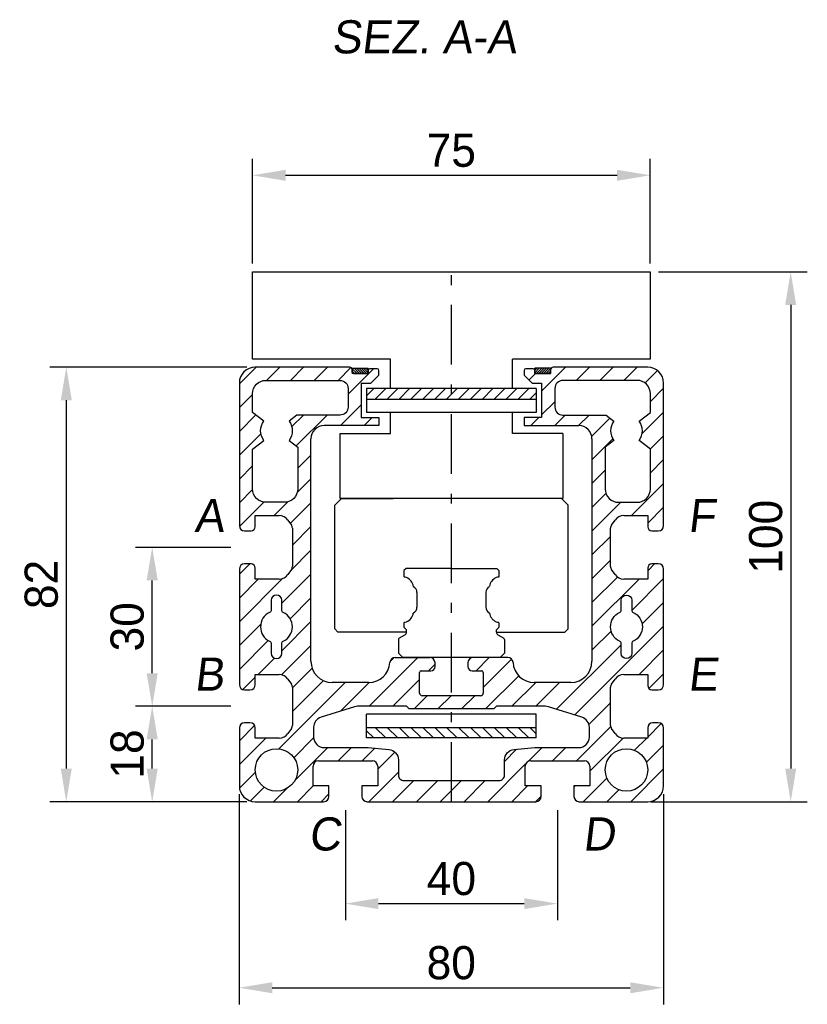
# Model space of a CAD drawing. Extents: x -953 to 825, y 48 to 504.
# Tile 1 of 3: x -259 to -110, y 283 to 469. Entities that reach past the tile are written whole.
import ezdxf

# ---------------------------------------------------------------- set-up
doc = ezdxf.new("R2010")
doc.units = 0
doc.header["$LTSCALE"] = 1.875
doc.linetypes.add('PL2', pattern=[11, 6, -2, 1, -2])
doc.layers.get('0').update_dxf_attribs({"linetype": 'CONTINUOUS'})
doc.layers.get('DEFPOINTS').update_dxf_attribs({"linetype": 'CONTINUOUS'})
doc.layers.add('ASSI', color=241, linetype='PL2')
doc.layers.add('QUOTE', color=60, linetype='CONTINUOUS')
doc.styles.add('25TXT', font='txt', dxfattribs={"oblique": 7, "height": 6.25})
doc.dimstyles.get("Standard").update_dxf_attribs({"dimtxt": 0.18, "dimasz": 0.18, "dimexe": 0.18, "dimexo": 0.0625, "dimgap": 0.09, "dimtad": 0, "dimtih": 1, "dimtoh": 1, "dimdec": 4, "dimzin": 0, "dimdsep": 46, "dimtxsty": 'STANDARD', "dimcen": 0.09, "dimadec": 0, "dimazin": 0, "dimtfac": 1, "dimtdec": 4, "dimtofl": 0, "dimtmove": 0, "dimatfit": 3, "dimfxl": 1, "dimtolj": 1, "dimtzin": 0, "dimarcsym": 0})

# ---------------------------------------------------------------- blocks, each defined once
blk = doc.blocks.new('*D3')
at = {"color": 0, "linetype": 'ByBlock', "transparency": 16777216}
for p, q in [((-191.97, 91.7), (-191.97, 52.03)), ((-111.97, 91.7), (-111.97, 52.03)), ((-185.72, 55.16), (-118.22, 55.16))]:
    blk.add_line(p, q, dxfattribs=at)
for points in [[(-185.72, 56.2), (-185.72, 54.12), (-191.97, 55.16)], [(-118.22, 56.2), (-118.22, 54.12), (-111.97, 55.16)]]:
    blk.add_solid(points, dxfattribs=at)
at = {"layer": 'DEFPOINTS', "color": 0, "linetype": 'ByBlock', "transparency": 16777216}
for p in [(-191.97, 93.27), (-111.97, 93.27), (-111.97, 55.16)]:
    blk.add_point(p, dxfattribs=at)
at = {"color": 0, "linetype": 'ByBlock', "transparency": 16777216, "insert": (-151.97, 59.85), "char_height": 6.25, "attachment_point": 5}
blk.add_mtext('\\A1;80', dxfattribs=at)
blk = doc.blocks.new('*D4')
at = {"color": 0, "linetype": 'ByBlock', "transparency": 16777216}
for p, q in [((-138.38, 197.89), (-110.31, 197.89)), ((-113.44, 191.64), (-113.44, 104.14)), ((-139.76, 97.89), (-110.31, 97.89))]:
    blk.add_line(p, q, dxfattribs=at)
for points in [[(-114.48, 191.64), (-112.4, 191.64), (-113.44, 197.89)], [(-114.48, 104.14), (-112.4, 104.14), (-113.44, 97.89)]]:
    blk.add_solid(points, dxfattribs=at)
at = {"layer": 'DEFPOINTS', "color": 0, "linetype": 'ByBlock', "transparency": 16777216}
for p in [(-139.94, 197.89), (-141.33, 97.89), (-113.44, 97.89)]:
    blk.add_point(p, dxfattribs=at)
at = {"color": 0, "linetype": 'ByBlock', "transparency": 16777216, "insert": (-118.13, 147.89), "char_height": 6.25, "attachment_point": 5, "rotation": 90}
blk.add_mtext('\\A1;100', dxfattribs=at)
blk = doc.blocks.new('*D5')
at = {"color": 0, "linetype": 'ByBlock', "transparency": 16777216}
for p, q in [((-214.94, 422.59), (-214.94, 442.35)), ((-139.94, 422.59), (-139.94, 442.35)), ((-208.69, 439.23), (-146.19, 439.23))]:
    blk.add_line(p, q, dxfattribs=at)
for points in [[(-208.69, 440.27), (-208.69, 438.19), (-214.94, 439.23)], [(-146.19, 440.27), (-146.19, 438.19), (-139.94, 439.23)]]:
    blk.add_solid(points, dxfattribs=at)
at = {"layer": 'DEFPOINTS', "color": 0, "linetype": 'ByBlock', "transparency": 16777216}
for p in [(-139.94, 439.23), (-214.94, 421.03), (-139.94, 421.03)]:
    blk.add_point(p, dxfattribs=at)
at = {"color": 0, "linetype": 'ByBlock', "transparency": 16777216, "insert": (-177.44, 443.92), "char_height": 6.25, "attachment_point": 5}
blk.add_mtext('\\A1;75', dxfattribs=at)
blk = doc.blocks.new('*D24')
at = {"color": 0, "linetype": 'ByBlock', "transparency": 16777216}
for p, q in [((-190.5, 172.27), (-227.68, 172.27)), ((-224.56, 166.02), (-224.56, 96.52)), ((-190.5, 90.27), (-227.68, 90.27))]:
    blk.add_line(p, q, dxfattribs=at)
for points in [[(-225.6, 166.02), (-223.52, 166.02), (-224.56, 172.27)], [(-225.6, 96.52), (-223.52, 96.52), (-224.56, 90.27)]]:
    blk.add_solid(points, dxfattribs=at)
at = {"layer": 'DEFPOINTS', "color": 0, "linetype": 'ByBlock', "transparency": 16777216}
for p in [(-188.94, 172.27), (-224.56, 90.27), (-188.94, 90.27)]:
    blk.add_point(p, dxfattribs=at)
at = {"color": 0, "linetype": 'ByBlock', "transparency": 16777216, "insert": (-229.25, 131.27), "char_height": 6.25, "attachment_point": 5, "rotation": 90}
blk.add_mtext('\\A1;82', dxfattribs=at)
blk = doc.blocks.new('*D25')
at = {"color": 0, "linetype": 'ByBlock', "transparency": 16777216}
for p, q in [((-171.94, 88.7), (-171.94, 67.91)), ((-131.94, 88.7), (-131.94, 67.91)), ((-165.69, 71.04), (-138.19, 71.04))]:
    blk.add_line(p, q, dxfattribs=at)
for points in [[(-165.69, 72.08), (-165.69, 70), (-171.94, 71.04)], [(-138.19, 72.08), (-138.19, 70), (-131.94, 71.04)]]:
    blk.add_solid(points, dxfattribs=at)
at = {"layer": 'DEFPOINTS', "color": 0, "linetype": 'ByBlock', "transparency": 16777216}
for p in [(-171.94, 90.27), (-131.94, 90.27), (-131.94, 71.04)]:
    blk.add_point(p, dxfattribs=at)
at = {"color": 0, "linetype": 'ByBlock', "transparency": 16777216, "insert": (-151.94, 75.73), "char_height": 6.25, "attachment_point": 5}
blk.add_mtext('\\A1;40', dxfattribs=at)
blk = doc.blocks.new('*D26')
at = {"color": 0, "linetype": 'ByBlock', "transparency": 16777216}
for p, q in [((-193.53, 108.27), (-211.49, 108.27)), ((-208.36, 96.52), (-208.36, 102.02)), ((-193.53, 90.27), (-211.49, 90.27))]:
    blk.add_line(p, q, dxfattribs=at)
for points in [[(-209.41, 102.02), (-207.32, 102.02), (-208.36, 108.27)], [(-209.41, 96.52), (-207.32, 96.52), (-208.36, 90.27)]]:
    blk.add_solid(points, dxfattribs=at)
at = {"layer": 'DEFPOINTS', "color": 0, "linetype": 'ByBlock', "transparency": 16777216}
for p in [(-208.36, 108.27), (-191.97, 108.27), (-191.97, 90.27)]:
    blk.add_point(p, dxfattribs=at)
at = {"color": 0, "linetype": 'ByBlock', "transparency": 16777216, "insert": (-213.05, 99.27), "char_height": 6.25, "attachment_point": 5, "rotation": 90}
blk.add_mtext('\\A1;18', dxfattribs=at)
blk = doc.blocks.new('*D27')
at = {"color": 0, "linetype": 'ByBlock', "transparency": 16777216}
for p, q in [((-193.53, 138.27), (-211.49, 138.27)), ((-208.36, 114.52), (-208.36, 132.02)), ((-193.53, 108.27), (-211.49, 108.27))]:
    blk.add_line(p, q, dxfattribs=at)
for points in [[(-209.41, 132.02), (-207.32, 132.02), (-208.36, 138.27)], [(-209.41, 114.52), (-207.32, 114.52), (-208.36, 108.27)]]:
    blk.add_solid(points, dxfattribs=at)
at = {"layer": 'DEFPOINTS', "color": 0, "linetype": 'ByBlock', "transparency": 16777216}
for p in [(-208.36, 138.27), (-191.97, 138.27), (-191.97, 108.27)]:
    blk.add_point(p, dxfattribs=at)
at = {"color": 0, "linetype": 'ByBlock', "transparency": 16777216, "insert": (-213.05, 123.27), "char_height": 6.25, "attachment_point": 5, "rotation": 90}
blk.add_mtext('\\A1;30', dxfattribs=at)

msp = doc.modelspace()

# ---------------------------------------------------------------- hatches: boundary and pattern name
h = msp.add_hatch()
h.set_pattern_fill('ANSI31', scale=0.1, style=0)
h.set_pattern_definition([(135, (1.63247, 182.52426), (0.2245064, 0.2245064), [])])
h.paths.add_polyline_path([(-196.11, 402.83), (-196.11, 401.83), (-193.11, 401.83), (-193.11, 402.83)])
h = msp.add_hatch()
h.set_pattern_fill('ANSI31', scale=0.1, style=0)
h.set_pattern_definition([(45, (-356.4541, 182.52426), (-0.2245064, 0.2245064), [])])
h.paths.add_polyline_path([(-161.71, 402.83), (-161.71, 401.83), (-158.71, 401.83), (-158.71, 402.83)])
h = msp.add_hatch()
h.set_pattern_fill('ANSI31', scale=0.5, style=0)
h.set_pattern_definition([(45, (-943.958, -166.5828), (-1.122532, 1.122532), [])])
h.paths.add_polyline_path([(-193.41, 399), (-193.41, 397), (-161.41, 397), (-161.41, 399)])
h = msp.add_hatch()
h.set_pattern_fill('ANSI31', scale=0.5, style=0)
h.set_pattern_definition([(315, (-943.958, 898.6385), (-1.122532, -1.122532), [])])
h.paths.add_polyline_path([(-193.41, 333.06), (-161.41, 333.06), (-161.41, 335.06), (-193.41, 335.06)])
at = {"layer": 'QUOTE'}
h = msp.add_hatch(dxfattribs=at)
h.set_pattern_fill('ANSI31', style=0)
h.set_pattern_definition([(45, (-529.6555, -927.1342), (-2.245064, 2.245064), [])])
h.paths.add_polyline_path([(-137.41, 400.03, 0.414214), (-140.41, 403.03), (-158.21, 403.03, 0.414214), (-158.71, 402.53), (-158.71, 402.03, -0.414214), (-158.91, 401.83), (-161.51, 401.83, -0.414214), (-161.71, 402.03), (-161.71, 402.13), (-161.71, 402.43, 0.414214), (-162.01, 402.73), (-163.41, 402.73, 0.414214), (-163.71, 402.43), (-163.71, 401.5), (-162.21, 400), (-160.41, 400), (-160.41, 393.5), (-163.71, 393.5), (-163.71, 392), (-153.41, 392, -0.414214), (-150.91, 389.5), (-150.91, 347.53, -0.414214), (-154.91, 343.53), (-161.81, 343.53, -0.396737), (-165.8, 347.29, 0.396737), (-166.8, 348.23), (-173.31, 348.23, 0.414214), (-174.31, 347.23), (-174.31, 346.53, 0.414214), (-173.51, 345.73), (-171.71, 345.73, -0.414214), (-171.41, 345.43), (-171.41, 341.53, -0.414214), (-171.91, 341.03), (-182.91, 341.03, -0.414214), (-183.41, 341.53), (-183.41, 345.43, -0.414214), (-183.11, 345.73), (-181.31, 345.73, 0.414214), (-180.51, 346.53), (-180.51, 347.23, 0.414214), (-181.51, 348.23), (-188.02, 348.23, 0.396737), (-189.02, 347.29, -0.396737), (-193.01, 343.53), (-199.91, 343.53, -0.414214), (-203.91, 347.53), (-203.91, 389.5, -0.414214), (-201.41, 392), (-191.11, 392), (-191.11, 393.5), (-194.41, 393.5), (-194.41, 400), (-192.61, 400), (-191.11, 401.5), (-191.11, 402.43, 0.414214), (-191.41, 402.73), (-192.81, 402.73, 0.414214), (-193.11, 402.43), (-193.11, 402.13), (-193.11, 402.03, -0.414214), (-193.31, 401.83), (-195.91, 401.83, -0.414214), (-196.11, 402.03), (-196.11, 402.53, 0.414214), (-196.61, 403.03), (-214.41, 403.03, 0.414214), (-217.41, 400.03), (-217.41, 373.13, 0.414096), (-216.41, 372.13), (-215.21, 372.13, 0.414214), (-214.41, 372.93), (-214.41, 375.03), (-209.91, 375.03, -0.244855), (-208.27, 374.17), (-207.59, 373.2, -0.153763), (-207.41, 372.63), (-207.41, 365.43, -0.153763), (-207.59, 364.85), (-208.27, 363.88, -0.244855), (-209.91, 363.03), (-214.41, 363.03), (-214.41, 365.13, 0.414214), (-215.21, 365.93), (-216.41, 365.93, 0.414214), (-217.41, 364.93), (-217.41, 343.13, 0.414096), (-216.41, 342.13), (-215.41, 342.13, 0.414214), (-214.41, 343.13), (-214.41, 345.03), (-209.91, 345.03, -0.244855), (-208.27, 344.17), (-207.59, 343.2, -0.153763), (-207.41, 342.63), (-207.41, 335.43, -0.153763), (-207.59, 334.85), (-208.27, 333.88, -0.244855), (-209.91, 333.03), (-214.41, 333.03), (-214.41, 334.93, 0.414214), (-215.41, 335.93), (-216.41, 335.93, 0.414096), (-217.41, 334.93), (-217.41, 324.03, 0.414214), (-214.41, 321.03), (-201.51, 321.03, 0.414214), (-200.51, 322.03), (-200.51, 324.03), (-203.51, 324.03), (-203.51, 327.73, -0.414214), (-202.51, 328.73), (-192.31, 328.73, -0.414214), (-191.31, 327.73), (-191.31, 324.03), (-194.31, 324.03), (-194.31, 322.03, 0.414214), (-193.31, 321.03), (-161.51, 321.03, 0.414214), (-160.51, 322.03), (-160.51, 324.03), (-163.51, 324.03), (-163.51, 327.73, -0.414214), (-162.51, 328.73), (-152.31, 328.73, -0.414214), (-151.31, 327.73), (-151.31, 324.03), (-154.31, 324.03), (-154.31, 322.03, 0.414214), (-153.31, 321.03), (-140.41, 321.03, 0.414214), (-137.41, 324.03), (-137.41, 334.93, 0.414096), (-138.41, 335.93), (-139.41, 335.93, 0.414214), (-140.41, 334.93), (-140.41, 333.03), (-144.91, 333.03, -0.244855), (-146.55, 333.88), (-147.23, 334.85, -0.153763), (-147.41, 335.43), (-147.41, 342.63, -0.153763), (-147.23, 343.2), (-146.55, 344.17, -0.244855), (-144.91, 345.03), (-140.41, 345.03), (-140.41, 342.93, 0.414214), (-139.61, 342.13), (-138.41, 342.13, 0.414096), (-137.41, 343.13), (-137.41, 364.93, 0.414096), (-138.41, 365.93), (-139.61, 365.93, 0.414214), (-140.41, 365.13), (-140.41, 363.03), (-144.91, 363.03, -0.244855), (-146.55, 363.88), (-147.23, 364.85, -0.153763), (-147.41, 365.43), (-147.41, 372.63, -0.153763), (-147.23, 373.2), (-146.55, 374.17, -0.244855), (-144.91, 375.03), (-140.41, 375.03), (-140.41, 372.93, 0.414214), (-139.61, 372.13), (-138.41, 372.13, 0.414096), (-137.41, 373.13)])
h.paths.add_polyline_path([(-157.91, 395.5), (-157.91, 399.03, -0.414214), (-156.41, 400.53), (-142.41, 400.53, -0.414214), (-139.91, 398.03), (-139.91, 394.5), (-142.04, 392.86, -0.340781), (-142.04, 389.2), (-139.91, 387.56), (-139.91, 380.03, -0.414214), (-142.41, 377.53), (-145.91, 377.53, -0.414214), (-148.41, 380.03), (-148.41, 387.94), (-146.79, 389.2, -0.340781), (-146.79, 392.86), (-148.26, 394), (-156.41, 394, -0.414214)], flags=16)
h.paths.add_polyline_path([(-143.41, 359.03), (-143.41, 357.19, 0.28969), (-143.13, 356.74, -0.632456), (-143.13, 351.32, 0.28969), (-143.41, 350.87), (-143.41, 349.03, -1), (-145.41, 349.03), (-145.41, 350.87, 0.28969), (-145.7, 351.32, -0.632456), (-145.7, 356.74, 0.28969), (-145.41, 357.19), (-145.41, 359.03, -1)], flags=16)
h.paths.add_polyline_path([(-198.41, 394), (-206.56, 394), (-208.04, 392.86, -0.340781), (-208.04, 389.2), (-206.41, 387.94), (-206.41, 380.03, -0.414214), (-208.91, 377.53), (-212.41, 377.53, -0.414214), (-214.91, 380.03), (-214.91, 387.56), (-212.79, 389.2, -0.340781), (-212.79, 392.86), (-214.91, 394.5), (-214.91, 398.03, -0.414214), (-212.41, 400.53), (-198.41, 400.53, -0.414214), (-196.91, 399.03), (-196.91, 395.5, -0.414214)], flags=16)
h.paths.add_polyline_path([(-159.12, 338.94), (-152.81, 336.97, -0.328039), (-151.41, 335.06), (-151.41, 333.23, -0.414214), (-153.41, 331.23), (-161.7, 331.23), (-165.59, 330.89, 0.388879), (-167.41, 328.9), (-167.41, 326.03, -0.414214), (-168.41, 325.03), (-186.41, 325.03, -0.414214), (-187.41, 326.03), (-187.41, 328.9, 0.388879), (-189.24, 330.89), (-193.13, 331.23), (-201.41, 331.23, -0.414214), (-203.41, 333.23), (-203.41, 335.06, -0.328039), (-202.01, 336.97), (-195.7, 338.94, -0.075866), (-195.11, 339.03), (-185.91, 339.03), (-185.41, 338.53), (-169.41, 338.53), (-168.91, 339.03), (-159.72, 339.03, -0.075866)], flags=16)
h.paths.add_polyline_path([(-209.41, 359.03), (-209.41, 357.19, 0.28969), (-209.13, 356.74, -0.632456), (-209.13, 351.32, 0.28969), (-209.41, 350.87), (-209.41, 349.03, -1), (-211.41, 349.03), (-211.41, 350.87, 0.28969), (-211.7, 351.32, -0.632456), (-211.7, 356.74, 0.28969), (-211.41, 357.19), (-211.41, 359.03, -1)], flags=16)
h.paths.add_polyline_path([(-140.41, 327.03, -1), (-148.41, 327.03, -1)], flags=16)
h.paths.add_polyline_path([(-206.41, 327.03, -1), (-214.41, 327.03, -1)], flags=16)

# ---------------------------------------------------------------- linework, layer by layer
at = {"color": 7}
for p, q in [((-214.94, 421.03), (-139.94, 421.03)), ((-214.94, 404.53), (-214.94, 421.03)), ((-139.94, 421.03), (-139.94, 404.53)), ((-188.91, 404.53), (-214.94, 404.53)), ((-188.91, 399), (-188.91, 404.53)), ((-139.94, 404.53), (-165.91, 404.53)), ((-165.91, 399), (-165.91, 404.53)), ((-196.61, 403.03), (-214.41, 403.03)), ((-196.11, 402.83), (-193.11, 402.83)), ((-196.11, 402.83), (-196.11, 401.83)), ((-196.11, 402.03), (-196.11, 402.53)), ((-196.11, 402.53), (-196.11, 402.03)), ((-193.11, 401.83), (-196.11, 401.83)), ((-195.91, 402.83), (-195.91, 402.93)), ((-195.91, 402.83), (-195.91, 402.93)), ((-193.31, 401.83), (-195.91, 401.83)), ((-195.91, 401.83), (-193.31, 401.83)), ((-193.11, 401.83), (-193.11, 402.83)), ((-193.11, 402.43), (-193.11, 402.13)), ((-193.11, 402.13), (-193.11, 402.03)), ((-191.41, 402.73), (-192.81, 402.73)), ((-191.11, 401.5), (-192.61, 400)), ((-191.11, 401.5), (-191.11, 402.43)), ((-163.71, 402.43), (-163.71, 401.5)), ((-163.71, 401.5), (-162.21, 400)), ((-162.01, 402.73), (-163.41, 402.73)), ((-161.71, 401.83), (-161.71, 402.83)), ((-158.71, 402.83), (-161.71, 402.83)), ((-161.71, 402.13), (-161.71, 402.43)), ((-161.71, 402.03), (-161.71, 402.13)), ((-161.71, 401.83), (-158.71, 401.83)), ((-158.91, 401.83), (-161.51, 401.83)), ((-158.91, 401.83), (-161.51, 401.83)), ((-158.91, 402.83), (-158.91, 402.93)), ((-158.71, 402.83), (-158.71, 401.83)), ((-158.71, 402.53), (-158.71, 402.03)), ((-140.41, 403.03), (-158.21, 403.03)), ((-217.41, 400.03), (-217.41, 373.13)), ((-194.41, 400), (-194.41, 393.5)), ((-194.41, 400), (-192.61, 400)), ((-162.21, 400), (-160.41, 400)), ((-160.41, 400), (-160.41, 393.5)), ((-137.41, 373.13), (-137.41, 400.03)), ((-161.41, 399), (-193.41, 399)), ((-193.41, 399), (-193.41, 394.5)), ((-161.41, 399), (-161.41, 394.5)), ((-193.41, 397), (-161.41, 397)), ((-161.41, 394.5), (-193.41, 394.5)), ((-188.91, 390.53), (-188.91, 394.5)), ((-165.91, 390.53), (-165.91, 394.5)), ((-194.41, 393.5), (-191.11, 393.5)), ((-191.11, 393.5), (-191.11, 392)), ((-163.71, 393.5), (-163.71, 392)), ((-160.41, 393.5), (-163.71, 393.5)), ((-191.11, 392), (-201.41, 392)), ((-198.41, 390.53), (-188.91, 390.53)), ((-198.41, 378.23), (-198.41, 390.53)), ((-156.41, 390.53), (-165.91, 390.53)), ((-163.71, 392), (-153.41, 392)), ((-156.41, 390.53), (-156.41, 378.23)), ((-203.91, 347.53), (-203.91, 389.5)), ((-150.91, 389.5), (-150.91, 347.53)), ((-156.41, 378.23), (-198.41, 378.23)), ((-214.41, 372.93), (-214.41, 375.03)), ((-214.41, 375.03), (-209.91, 375.03)), ((-208.27, 374.17), (-207.59, 373.2)), ((-147.23, 373.2), (-146.55, 374.17)), ((-144.91, 375.03), (-140.41, 375.03)), ((-140.41, 375.03), (-140.41, 372.93)), ((-216.41, 372.13), (-215.21, 372.13)), ((-207.41, 372.63), (-207.41, 365.43)), ((-147.41, 365.43), (-147.41, 372.63)), ((-139.61, 372.13), (-138.41, 372.13)), ((-217.41, 364.93), (-217.41, 343.13)), ((-215.21, 365.93), (-216.41, 365.93)), ((-214.41, 363.03), (-214.41, 365.13)), ((-207.59, 364.85), (-208.27, 363.88)), ((-146.55, 363.88), (-147.23, 364.85)), ((-140.41, 365.13), (-140.41, 363.03)), ((-138.41, 365.93), (-139.61, 365.93)), ((-137.41, 343.13), (-137.41, 364.93)), ((-209.91, 363.03), (-214.41, 363.03)), ((-140.41, 363.03), (-144.91, 363.03)), ((-185.91, 353.03), (-185.91, 353.46)), ((-168.92, 353.03), (-168.92, 353.46)), ((-188.02, 348.23), (-181.51, 348.23)), ((-166.8, 348.23), (-173.31, 348.23)), ((-183.11, 345.73), (-181.31, 345.73)), ((-180.51, 346.53), (-180.51, 347.23)), ((-174.31, 347.23), (-174.31, 346.53)), ((-173.51, 345.73), (-171.71, 345.73)), ((-214.41, 343.13), (-214.41, 345.03)), ((-214.41, 345.03), (-209.91, 345.03)), ((-208.27, 344.17), (-207.59, 343.2)), ((-183.41, 341.53), (-183.41, 345.43)), ((-171.41, 345.43), (-171.41, 341.53)), ((-147.23, 343.2), (-146.55, 344.17)), ((-144.91, 345.03), (-140.41, 345.03)), ((-140.41, 345.03), (-140.41, 342.93)), ((-216.41, 342.13), (-215.41, 342.13)), ((-207.41, 342.63), (-207.41, 335.43)), ((-193.01, 343.53), (-199.91, 343.53)), ((-154.91, 343.53), (-161.81, 343.53)), ((-147.41, 335.43), (-147.41, 342.63)), ((-139.61, 342.13), (-138.41, 342.13)), ((-171.91, 341.03), (-182.91, 341.03)), ((-161.41, 337.56), (-193.41, 337.56)), ((-193.41, 333.06), (-193.41, 337.56)), ((-161.41, 333.06), (-161.41, 337.56)), ((-217.41, 334.93), (-217.41, 324.03)), ((-215.41, 335.93), (-216.41, 335.93)), ((-214.41, 333.03), (-214.41, 334.93)), ((-207.59, 334.85), (-208.27, 333.88)), ((-193.41, 335.06), (-161.41, 335.06)), ((-146.55, 333.88), (-147.23, 334.85)), ((-140.41, 334.93), (-140.41, 333.03)), ((-138.41, 335.93), (-139.41, 335.93)), ((-137.41, 324.03), (-137.41, 334.93)), ((-209.91, 333.03), (-214.41, 333.03)), ((-161.41, 333.06), (-193.41, 333.06)), ((-140.41, 333.03), (-144.91, 333.03)), ((-203.51, 324.03), (-203.51, 327.73)), ((-202.51, 328.73), (-192.31, 328.73)), ((-191.31, 327.73), (-191.31, 324.03)), ((-163.51, 324.03), (-163.51, 327.73)), ((-162.51, 328.73), (-152.31, 328.73)), ((-151.31, 327.73), (-151.31, 324.03)), ((-200.51, 324.03), (-203.51, 324.03)), ((-200.51, 322.03), (-200.51, 324.03)), ((-191.31, 324.03), (-194.31, 324.03)), ((-194.31, 324.03), (-194.31, 322.03)), ((-160.51, 324.03), (-163.51, 324.03)), ((-160.51, 322.03), (-160.51, 324.03)), ((-151.31, 324.03), (-154.31, 324.03)), ((-154.31, 324.03), (-154.31, 322.03)), ((-214.41, 321.03), (-201.51, 321.03)), ((-193.31, 321.03), (-161.51, 321.03)), ((-153.31, 321.03), (-140.41, 321.03))]:
    msp.add_line(p, q, dxfattribs=at)
at = {"color": 7, "linetype": 'Continuous'}
for p, q in [((-199.41, 376.98), (-198.16, 378.23)), ((-198.16, 378.23), (-188.41, 378.23)), ((-156.66, 378.23), (-166.41, 378.23)), ((-155.41, 376.98), (-156.66, 378.23)), ((-199.41, 353.63), (-199.41, 376.98)), ((-155.41, 353.63), (-155.41, 376.98)), ((-185.97, 365.03), (-186.36, 364.65)), ((-186.36, 364.65), (-186.36, 363.52)), ((-177.41, 365.03), (-185.97, 365.03)), ((-183.91, 360.53), (-183.91, 357.73)), ((-170.92, 360.53), (-170.92, 357.73)), ((-198.81, 353.03), (-199.41, 353.63)), ((-190.76, 353.03), (-198.81, 353.03)), ((-190.61, 353.03), (-196.71, 353.03)), ((-185.91, 353.03), (-190.61, 353.03)), ((-186.36, 354.77), (-186.36, 353.95)), ((-186.33, 353.88), (-185.91, 353.46)), ((-168.5, 353.88), (-168.92, 353.46)), ((-168.92, 353.03), (-164.21, 353.03)), ((-168.47, 354.77), (-168.47, 353.95)), ((-164.21, 353.03), (-158.11, 353.03)), ((-164.06, 353.03), (-156.01, 353.03)), ((-156.01, 353.03), (-155.41, 353.63)), ((-187.41, 351.64), (-187.41, 349.03)), ((-186.16, 352.54), (-187.26, 351.9)), ((-168.67, 352.54), (-167.56, 351.9)), ((-167.41, 351.64), (-167.41, 349.03)), ((-187.41, 349.03), (-186.61, 348.23)), ((-168.21, 348.23), (-186.61, 348.23)), ((-167.41, 349.03), (-168.21, 348.23))]:
    msp.add_line(p, q, dxfattribs=at)
for points in [[(-206.41, 387.94), (-206.41, 380.03, -0.414214), (-208.91, 377.53), (-212.41, 377.53, -0.414214), (-214.91, 380.03), (-214.91, 387.56), (-212.79, 389.2, -0.340781), (-212.79, 392.86), (-214.91, 394.5), (-214.91, 398.03, -0.414214), (-212.41, 400.53), (-198.41, 400.53, -0.414214), (-196.91, 399.03), (-196.91, 395.5, -0.414214), (-198.41, 394), (-206.56, 394), (-208.04, 392.86, -0.340781), (-208.04, 389.2)], [(-148.41, 387.94), (-148.41, 380.03, 0.414214), (-145.91, 377.53), (-142.41, 377.53, 0.414214), (-139.91, 380.03), (-139.91, 387.56), (-142.04, 389.2, 0.340781), (-142.04, 392.86), (-139.91, 394.5), (-139.91, 398.03, 0.414214), (-142.41, 400.53), (-156.41, 400.53, 0.414214), (-157.91, 399.03), (-157.91, 395.5, 0.414214), (-156.41, 394), (-148.26, 394), (-146.79, 392.86, 0.340781), (-146.79, 389.2)], [(-211.41, 349.03, 1), (-209.41, 349.03), (-209.41, 350.87, -0.28969), (-209.13, 351.32, 0.632456), (-209.13, 356.74, -0.28969), (-209.41, 357.19), (-209.41, 359.03, 1), (-211.41, 359.03), (-211.41, 357.19, -0.28969), (-211.7, 356.74, 0.632456), (-211.7, 351.32, -0.28969), (-211.41, 350.87)], [(-143.41, 349.03, -1), (-145.41, 349.03), (-145.41, 350.87, 0.28969), (-145.7, 351.32, -0.632456), (-145.7, 356.74, 0.28969), (-145.41, 357.19), (-145.41, 359.03, -1), (-143.41, 359.03), (-143.41, 357.19, 0.28969), (-143.13, 356.74, -0.632456), (-143.13, 351.32, 0.28969), (-143.41, 350.87)]]:
    msp.add_lwpolyline(points, format="xyb", close=True)
msp.add_lwpolyline([(-177.42, 365.03), (-168.85, 365.03), (-168.47, 364.65), (-168.47, 363.52, -0.367425), (-168.55, 363.42)], format="xyb", dxfattribs=at)
at = {"color": 7}
msp.add_lwpolyline([(-167.41, 328.9, -0.388879), (-165.59, 330.89), (-161.7, 331.23), (-153.41, 331.23, 0.414214), (-151.41, 333.23), (-151.41, 335.06, 0.328039), (-152.81, 336.97), (-159.12, 338.94, 0.075866), (-159.72, 339.03), (-168.91, 339.03), (-169.41, 338.53), (-185.41, 338.53), (-185.91, 339.03), (-195.11, 339.03, 0.075866), (-195.7, 338.94), (-202.01, 336.97, 0.328039), (-203.41, 335.06), (-203.41, 333.23, 0.414214), (-201.41, 331.23), (-193.13, 331.23), (-189.24, 330.89, -0.388879), (-187.41, 328.9), (-187.41, 326.03, 0.414214), (-186.41, 325.03), (-168.41, 325.03, 0.414214), (-167.41, 326.03)], format="xyb", close=True, dxfattribs=at)
for centre in [(-210.41, 327.03), (-144.41, 327.03)]:
    msp.add_circle(centre, 4)
for centre, radius, start, end in [((-214.41, 400.03), 3, 90, 180), ((-196.61, 402.53), 0.5, 0, 90), ((-195.91, 402.03), 0.2, 180, 270), ((-195.91, 402.03), 0.2, 180, 270), ((-193.31, 402.03), 0.2, 270, 0), ((-192.81, 402.43), 0.3, 90, 180), ((-191.41, 402.43), 0.3, 0, 90), ((-163.41, 402.43), 0.3, 90, 180), ((-162.01, 402.43), 0.3, 0, 90), ((-161.51, 402.03), 0.2, 180, 270), ((-158.91, 402.03), 0.2, 270, 0), ((-158.21, 402.53), 0.5, 90, 180), ((-140.41, 400.03), 3, 0, 90), ((-201.41, 389.5), 2.5, 90, 180), ((-153.41, 389.5), 2.5, 0, 90), ((-209.91, 373.03), 2, 34.9661, 90), ((-144.91, 373.03), 2, 90, 145.0339), ((-216.41, 373.13), 1, 180.0115, 270.0115), ((-215.21, 372.93), 0.8, 270, 0), ((-208.41, 372.63), 1, 0, 34.9661), ((-146.41, 372.63), 1, 145.0339, 180), ((-139.61, 372.93), 0.8, 180, 270), ((-138.41, 373.13), 1, 269.9885, 359.9885), ((-216.41, 364.93), 1, 90, 180), ((-215.21, 365.13), 0.8, 0, 90), ((-208.41, 365.43), 1, 325.0339, 0), ((-146.41, 365.43), 1, 180, 214.9661), ((-139.61, 365.13), 0.8, 90, 180), ((-138.41, 364.93), 1, 0.0115, 90.0115), ((-209.91, 365.03), 2, 270, 325.0339), ((-144.91, 365.03), 2, 214.9661, 270), ((-199.91, 347.53), 4, 180, 270), ((-188.02, 347.23), 1, 90, 176.5602), ((-181.51, 347.23), 1, 0, 90), ((-173.31, 347.23), 1, 90, 180), ((-166.8, 347.23), 1, 3.4398, 90), ((-154.91, 347.53), 4, 270, 360), ((-193.01, 347.53), 4, 270, 356.5602), ((-183.11, 345.43), 0.3, 90, 180), ((-181.31, 346.53), 0.8, 270, 0), ((-173.51, 346.53), 0.8, 180, 270), ((-171.71, 345.43), 0.3, 0, 90), ((-161.81, 347.53), 4, 183.4398, 270), ((-209.91, 343.03), 2, 34.9661, 90), ((-144.91, 343.03), 2, 90, 145.0339), ((-216.41, 343.13), 1, 180.0115, 270.0115), ((-215.41, 343.13), 1, 270, 0), ((-208.41, 342.63), 1, 0, 34.9661), ((-146.41, 342.63), 1, 145.0339, 180), ((-139.61, 342.93), 0.8, 180, 270), ((-138.41, 343.13), 1, 269.9885, 359.9885), ((-182.91, 341.53), 0.5, 180, 270), ((-171.91, 341.53), 0.5, 270, 0), ((-216.41, 334.93), 1, 89.9885, 179.9885), ((-215.41, 334.93), 1, 360, 90), ((-208.41, 335.43), 1, 325.0339, 0), ((-146.41, 335.43), 1, 180, 214.9661), ((-139.41, 334.93), 1, 90, 180), ((-138.41, 334.93), 1, 0.0115, 90.0115), ((-209.91, 335.03), 2, 270, 325.0339), ((-144.91, 335.03), 2, 214.9661, 270), ((-202.51, 327.73), 1, 90, 180), ((-192.31, 327.73), 1, 0, 90), ((-162.51, 327.73), 1, 90, 180), ((-152.31, 327.73), 1, 0, 90), ((-214.41, 324.03), 3, 180, 270), ((-140.41, 324.03), 3, 270, 0), ((-201.51, 322.03), 1, 270, 0), ((-193.31, 322.03), 1, 180, 270), ((-161.51, 322.03), 1, 270, 0), ((-153.31, 322.03), 1, 180, 270)]:
    msp.add_arc(centre, radius, start, end, dxfattribs=at)
at = {"color": 7, "linetype": 'Continuous'}
for centre, radius, start, end in [((-186.26, 363.52), 0.1, 180, 260.6983), ((-186.6, 361.45), 2, 76.0653, 80.6983), ((-186.6, 361.45), 2, 45, 76.0653), ((-186.6, 361.45), 2, 13.9347, 45), ((-168.23, 361.45), 2, 135, 166.0653), ((-168.23, 361.45), 2, 103.9347, 135), ((-168.23, 361.45), 2, 99.3017, 103.9347), ((-186.6, 361.45), 2, 6.3639, 13.9347), ((-184.51, 361.68), 0.1, 186.3639, 242.5072), ((-185.11, 360.53), 1.2, 0, 62.5072), ((-169.72, 360.53), 1.2, 117.4928, 180), ((-170.32, 361.68), 0.1, 297.4928, 353.6361), ((-168.23, 361.45), 2, 166.0653, 173.6361), ((-185.11, 357.73), 1.2, 297.2345, 0), ((-169.72, 357.73), 1.2, 180, 242.7655), ((-186.6, 356.85), 2, 279.3017, 283.9346), ((-186.6, 356.85), 2, 283.9346, 315), ((-186.6, 356.85), 2, 315, 346.0654), ((-186.6, 356.85), 2, 346.0654, 352.4643), ((-184.51, 356.57), 0.1, 117.2345, 172.4643), ((-170.31, 356.57), 0.1, 7.5357, 62.7655), ((-168.23, 356.85), 2, 187.5357, 193.9347), ((-168.23, 356.85), 2, 193.9347, 225), ((-168.23, 356.85), 2, 225, 256.0654), ((-168.23, 356.85), 2, 256.0654, 260.6983), ((-186.26, 354.77), 0.1, 99.3017, 180), ((-186.26, 353.95), 0.1, 180, 225), ((-186.41, 352.97), 0.5, 300, 6.6355), ((-168.42, 352.97), 0.5, 173.3645, 240), ((-168.57, 354.77), 0.1, 0, 80.6983), ((-168.57, 353.95), 0.1, 315, 0), ((-187.11, 351.64), 0.3, 120, 180), ((-167.71, 351.64), 0.3, 0, 60)]:
    msp.add_arc(centre, radius, start, end, dxfattribs=at)
at = {"layer": 'ASSI', "color": 7}
msp.add_line((-177.41, 321.03), (-177.41, 421.03), dxfattribs=at)

# ---------------------------------------------------------------- texts
at = {"style": '25TXT', "oblique": 7}
for s, p in [('SEZ. A-A', (-200.02, 462.24)), ('A', (-225.91, 371.91)), ('F', (-132.84, 371.91)), ('B', (-225.91, 341.98)), ('E', (-132.84, 341.98)), ('C', (-204.36, 311.82)), ('D', (-152.66, 311.82))]:
    msp.add_text(s, height=6.25, dxfattribs=at).set_placement(p)

# ---------------------------------------------------------------- dimensions: what is measured, and where the dimension line sits
at = {"color": 7}
for base, p1, p2, picture, middle in [((-137.44, 285.92), (-217.44, 324.03), (-137.44, 324.03), '*D3', (-177.44, 290.61)), ((-157.41, 301.8), (-197.41, 321.03), (-157.41, 321.03), '*D25', (-177.41, 306.49))]:
    dim = msp.add_linear_dim(base=base, p1=p1, p2=p2, dimstyle='STANDARD', override={"dimscale": 2.5, "dimtxt": 2.5, "dimasz": 2.5, "dimexe": 1.25, "dimexo": 0.625, "dimgap": 0.625, "dimtad": 1, "dimtih": 0, "dimtoh": 0, "dimdec": 1, "dimzin": 8, "dimlunit": 6, "dimcen": 2.5, "dimtofl": 1}, dxfattribs=at)
    dim.commit()
    dim.dimension.update_dxf_attribs({"geometry": picture, "text_midpoint": middle, "insert": (-25.48, 230.76)})
at = {"layer": 'QUOTE', "color": 7}
dim = msp.add_linear_dim(base=(-139.94, 439.23), p1=(-214.94, 421.03), p2=(-139.94, 421.03), dimstyle='STANDARD', override={"dimscale": 2.5, "dimtxt": 2.5, "dimasz": 2.5, "dimexe": 1.25, "dimexo": 0.625, "dimgap": 0.625, "dimtad": 1, "dimtih": 0, "dimtoh": 0, "dimdec": 1, "dimzin": 8, "dimlunit": 6, "dimcen": 2.5, "dimtofl": 1}, dxfattribs=at)
dim.commit()
dim.dimension.update_dxf_attribs({"geometry": '*D5', "text_midpoint": (-177.44, 443.92)})
for base, p1, p2, angle, picture, middle, set_off in [((-113.44, 321.03), (-139.94, 421.03), (-141.33, 321.03), 270, '*D4', (-118.13, 371.03), (0, 223.14)), ((-250.04, 321.03), (-214.41, 403.03), (-214.41, 321.03), 90, '*D24', (-254.72, 362.03), (-25.48, 230.76)), ((-233.84, 369.03), (-217.44, 339.03), (-217.44, 369.03), 90, '*D27', (-238.53, 354.03), (-25.48, 230.76)), ((-233.84, 339.03), (-217.44, 321.03), (-217.44, 339.03), 90, '*D26', (-238.53, 330.03), (-25.48, 230.76))]:
    dim = msp.add_linear_dim(base=base, p1=p1, p2=p2, angle=angle, dimstyle='STANDARD', override={"dimscale": 2.5, "dimtxt": 2.5, "dimasz": 2.5, "dimexe": 1.25, "dimexo": 0.625, "dimgap": 0.625, "dimtad": 1, "dimtih": 0, "dimtoh": 0, "dimdec": 1, "dimzin": 8, "dimlunit": 6, "dimcen": 2.5, "dimtofl": 1}, dxfattribs=at)
    dim.commit()
    dim.dimension.update_dxf_attribs({"geometry": picture, "text_midpoint": middle, "insert": set_off})

doc.saveas('drawing.dxf')
